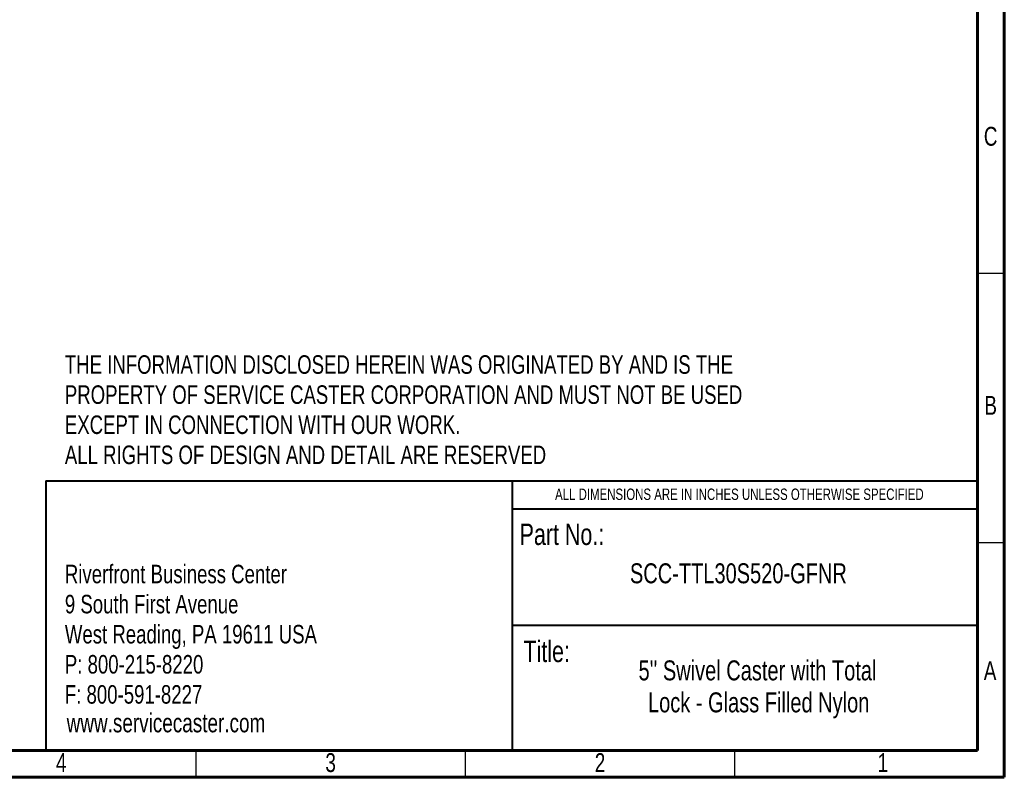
# Model space of a CAD drawing. Header units: inches. Extents: x 0.6 to 16.3, y 0.2 to 11.5.
# Tile 29 of 53: x 9.1 to 16.3, y 0.2 to 5.7. Entities that reach past the tile are written whole.
import ezdxf

# ---------------------------------------------------------------- set-up
doc = ezdxf.new("R2010")
doc.units = ezdxf.units.IN
doc.header["$MEASUREMENT"] = 0
doc.layers.add('FORMAT', color=7, linetype='Continuous')
doc.styles.add('SLDTEXTSTYLE0', font='TXT', dxfattribs={"width": 0.75})

# ---------------------------------------------------------------- blocks, each defined once
blk = doc.blocks.new('SW_NOTE_0')
at = {"layer": 'FORMAT', "color": 0, "char_height": 0.135417, "attachment_point": 1, "style": 'SLDTEXTSTYLE0'}
for s, insert in [('Riverfront Business Center', (0, 0.1746)), ('9 South First Avenue', (0, -0.0454)), ('West Reading, PA 19611 USA', (0, -0.2653)), ('P: 800-215-8220', (0, -0.4852)), ('F: 800-591-8227', (0, -0.7051))]:
    blk.add_mtext(s, dxfattribs=dict(at, insert=insert))
blk = doc.blocks.new('SW_NOTE_1')
at = {"layer": 'FORMAT', "color": 0, "char_height": 0.145833, "attachment_point": 2, "style": 'SLDTEXTSTYLE0'}
for s, insert in [("5'' Swivel Caster with Total", (1.1963, 0.188)), ('Lock - Glass Filled Nylon', (1.2049, -0.0458))]:
    blk.add_mtext(s, dxfattribs=dict(at, insert=insert))
blk = doc.blocks.new('SW_NOTE_2')
at = {"layer": 'FORMAT', "color": 0, "char_height": 0.135417, "attachment_point": 1, "style": 'SLDTEXTSTYLE0'}
for s, insert in [('THE INFORMATION DISCLOSED HEREIN WAS ORIGINATED BY AND IS THE', (0, 0.1746)), ('PROPERTY OF SERVICE CASTER CORPORATION AND MUST NOT BE USED', (0, -0.0454)), ('EXCEPT IN CONNECTION WITH OUR WORK.', (0, -0.2653)), ('ALL RIGHTS OF DESIGN AND DETAIL ARE RESERVED', (0, -0.4852))]:
    blk.add_mtext(s, dxfattribs=dict(at, insert=insert))

msp = doc.modelspace()

# ---------------------------------------------------------------- linework, layer by layer
at = {"color": 7, "linetype": 'Continuous', "lineweight": 60}
for p, q in [((16.33858268, 11.49606299), (16.33858268, 0.19685039)), ((16.14173228, 11.2992126), (16.14173228, 0.39370079)), ((16.14173228, 2.56889764), (16.14173228, 0.39370079)), ((16.14173228, 0.39370079), (0.78740157, 0.39370079)), ((16.14173228, 0.39370079), (8.77165354, 0.39370079)), ((16.33858268, 0.19685039), (0.59055118, 0.19685039))]:
    msp.add_line(p, q, dxfattribs=at)
at = {"color": 7, "linetype": 'Continuous', "lineweight": 30}
for p, q in [((16.33858268, 3.87795276), (16.14173228, 3.87795276)), ((16.33858268, 1.90944882), (16.14173228, 1.90944882)), ((10.43307087, 0.19685039), (10.43307087, 0.39370079)), ((12.4015748, 0.19685039), (12.4015748, 0.39370079)), ((14.37007874, 0.19685039), (14.37007874, 0.39370079))]:
    msp.add_line(p, q, dxfattribs=at)
at = {"color": 7, "linetype": 'Continuous', "lineweight": 40}
for p, q in [((9.33591247, 2.36343871), (16.14173228, 2.36343871)), ((9.33591247, 2.36343871), (9.33591247, 0.39370079)), ((12.74360818, 2.36343871), (12.74360818, 0.39370079)), ((12.74360818, 2.1586001), (16.14173228, 2.1586001)), ((12.74360818, 1.30774736), (16.14173228, 1.30774736))]:
    msp.add_line(p, q, dxfattribs=at)

# ---------------------------------------------------------------- block references
at = {"layer": 'FORMAT'}
for name, p in [('SW_NOTE_2', (9.47398463, 3.10651057)), ('SW_NOTE_0', (9.47398463, 1.57569456)), ('SW_NOTE_1', (13.33888358, 0.86307779))]:
    msp.add_blockref(name, p, dxfattribs=at)

# ---------------------------------------------------------------- texts
at = {"color": 7, "linetype": 'Continuous', "lineweight": 0, "char_height": 0.13779528, "attachment_point": 2, "style": 'SLDTEXTSTYLE0'}
for s, insert in [('C', (16.23872211, 4.95017966)), ('B', (16.23910488, 2.98400531)), ('A', (16.23465524, 1.04502893)), ('4', (9.44743137, 0.373408)), ('3', (11.41593531, 0.373408)), ('2', (13.38443925, 0.373408)), ('1', (15.45136838, 0.373408))]:
    msp.add_mtext(s, dxfattribs=dict(at, insert=insert))
at = {"layer": 'FORMAT', "style": 'SLDTEXTSTYLE0'}
for s, insert, char_height, attachment_point in [('ALL DIMENSIONS ARE IN INCHES UNLESS OTHERWISE SPECIFIED', (14.40277655, 2.30707718), 0.0833333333, 2), ('Part No.:', (12.79701821, 2.05106657), 0.15625, 1), ('SCC-TTL30S520-GFNR', (14.39546, 1.76061647), 0.1458333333, 2), ('Title:', (12.82499383, 1.19534505), 0.15625, 1), ('www.servicecaster.com', (9.48717648, 0.66345164), 0.1377952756, 1)]:
    msp.add_mtext(s, dxfattribs=dict(at, insert=insert, char_height=char_height, attachment_point=attachment_point))

doc.saveas('drawing.dxf')
